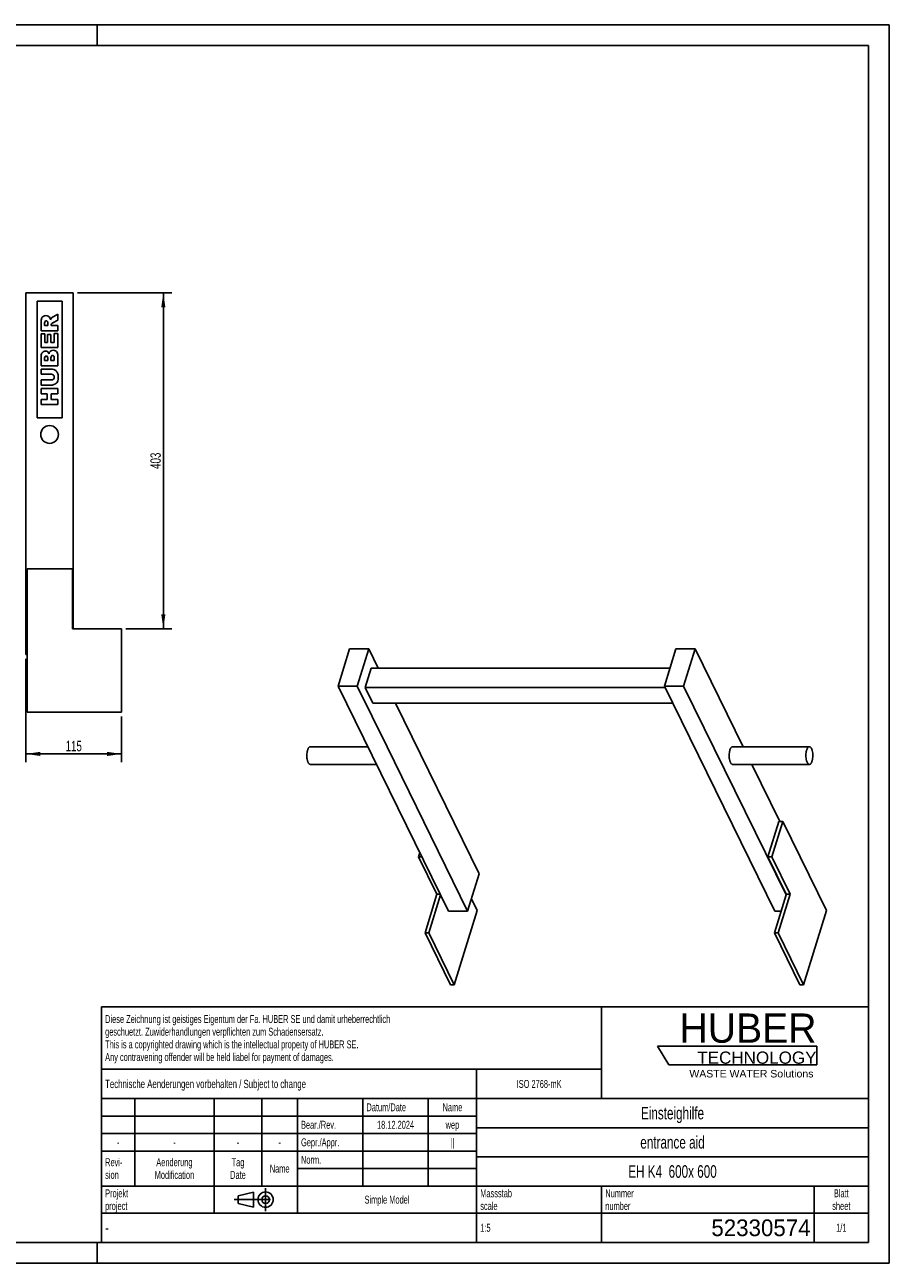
# Model space of a CAD drawing. Header units: millimetres. Extents: x 0 to 2100, y 0 to 1485.
# Tile 2 of 2: x 1063 to 2100, y 0 to 1485. Entities that reach past the tile are written whole.
import ezdxf

# ---------------------------------------------------------------- set-up
doc = ezdxf.new("R2010")
doc.units = ezdxf.units.MM
doc.header["$LTSCALE"] = 115.5
doc.linetypes.add('CENTER', pattern=[0.6, 0.375, -0.075, 0.075, -0.075])
doc.layers.get('0').update_dxf_attribs({"linetype": 'CONTINUOUS'})
for name, color, linetype in [('005_AXIS', 7, 'CONTINUOUS'), ('007_CURVES', 7, 'CONTINUOUS'), ('050_DIMENSIONING', 7, 'CONTINUOUS'), ('HUBER_Logo_BL0', 7, 'CONTINUOUS')]:
    doc.layers.add(name, color=color, linetype=linetype)
doc.styles.get("Standard").update_dxf_attribs({"font": 'txt', "width": 0.7})
doc.styles.add('TEXTSTYLE_2', font='txt')
doc.styles.add('TEXTSTYLE_3', font='arial.ttf')
doc.styles.add('TEXTSTYLE_4', font='txt', dxfattribs={"width": 0.8})
doc.styles.add('TEXTSTYLE_5', font='txt')
doc.dimstyles.new('DIMSTYLE_3', dxfattribs={"dimtxt": 12.5, "dimasz": 17.5, "dimexe": 2, "dimexo": 1, "dimtad": 1, "dimtxsty": 'Standard', "dimblk": '_FILLED', "dimblk1": '_FILLED', "dimblk2": '_FILLED', "dimcen": 0.09, "dimazin": 2, "dimtp": 0.3, "dimtm": 0.3, "dimtfac": 1, "dimtofl": 0, "dimtmove": 0, "dimatfit": 3, "dimldrblk": '_FILLED', "dimfxl": 1, "dimtolj": 1, "dimarcsym": 0})
doc.dimstyles.new('DIMSTYLE_5', dxfattribs={"dimtxt": 12.5, "dimasz": 17.5, "dimexe": 2, "dimexo": 1, "dimtad": 1, "dimtxsty": 'Standard', "dimblk": '_FILLED', "dimblk1": '_FILLED', "dimblk2": '_FILLED', "dimcen": 0.09, "dimazin": 2, "dimtp": 0.8, "dimtm": 0.8, "dimtfac": 1, "dimtofl": 0, "dimtmove": 0, "dimatfit": 3, "dimldrblk": '_FILLED', "dimfxl": 1, "dimtolj": 1, "dimarcsym": 0})

# ---------------------------------------------------------------- blocks, each defined once
blk = doc.blocks.new('HUBER_LOGO_BL0', base_point=(1918.7, 251.9))
at = {"layer": 'HUBER_Logo_BL0', "color": 5, "linetype": 'Continuous'}
for p, q in [((2013.2, 260.5), (1822, 260.5)), ((1822, 260.5), (1835.5, 238)), ((2013.2, 260.5), (2013.2, 238)), ((1835.5, 238), (2013.2, 238))]:
    blk.add_line(p, q, dxfattribs=at)
at = {"layer": 'HUBER_Logo_BL0', "color": 2, "linetype": 'Continuous', "attachment_point": 3, "line_spacing_factor": 0.78}
for s, insert, char_height, width, style in [('HUBER\\P\\fArial;\\H14.625;TECHNOLOGY ', (2012.7, 299.5), 35.1, 193.836, 'TEXTSTYLE_2'), ('WASTE WATER Solutions', (2009, 231.8), 9, 148.517, 'TEXTSTYLE_3')]:
    blk.add_mtext(s, dxfattribs=dict(at, insert=insert, char_height=char_height, width=width, style=style))
blk = doc.blocks.new('_FILLED')
at = {"color": 0, "linetype": 'ByBlock'}
blk.add_solid([(0, 0), (-1, 0.143), (-1, -0.143)], dxfattribs=at)
blk = doc.blocks.new('*D5')
at = {"layer": '050_DIMENSIONING', "color": 2, "linetype": 'Continuous', "transparency": 16777216}
for p, q in [((1064.2, 724.7), (1064.2, 600.7)), ((1179.2, 655.7), (1179.2, 600.7)), ((1064.2, 610.7), (1121.7, 610.7)), ((1179.2, 610.7), (1121.7, 610.7))]:
    blk.add_line(p, q, dxfattribs=at)
at = {"layer": '050_DIMENSIONING', "color": 2, "linetype": 'Continuous', "transparency": 16777216, "xscale": 17.5, "yscale": 17.5, "zscale": 17.5, "rotation": 180}
blk.add_blockref('_FILLED', (1064.2, 610.7), dxfattribs=at)
at = {"layer": '050_DIMENSIONING', "color": 2, "linetype": 'Continuous', "transparency": 16777216, "xscale": 17.5, "yscale": 17.5, "zscale": 17.5}
blk.add_blockref('_FILLED', (1179.2, 610.7), dxfattribs=at)
at = {"layer": '050_DIMENSIONING', "color": 2, "linetype": 'Continuous', "transparency": 16777216, "insert": (1121.7, 626.4), "char_height": 12.5, "width": 34.821, "attachment_point": 2, "line_spacing_factor": 0.9}
blk.add_mtext('115', dxfattribs=at)
blk = doc.blocks.new('*D7')
at = {"layer": '050_DIMENSIONING', "color": 2, "linetype": 'Continuous', "transparency": 16777216}
for p, q in [((1126.2, 1163.7), (1239.2, 1163.7)), ((1229.2, 1163.7), (1229.2, 962.2)), ((1229.2, 760.7), (1229.2, 962.2)), ((1184.2, 760.7), (1239.2, 760.7))]:
    blk.add_line(p, q, dxfattribs=at)
at = {"layer": '050_DIMENSIONING', "color": 2, "linetype": 'Continuous', "transparency": 16777216, "xscale": 17.5, "yscale": 17.5, "zscale": 17.5}
for p, rotation in [((1229.2, 1163.7), 90), ((1229.2, 760.7), 270)]:
    blk.add_blockref('_FILLED', p, dxfattribs=dict(at, rotation=rotation))
at = {"layer": '050_DIMENSIONING', "color": 2, "linetype": 'Continuous', "transparency": 16777216, "insert": (1213.6, 962.2), "char_height": 12.5, "width": 42.857, "attachment_point": 2, "rotation": 90, "line_spacing_factor": 0.9}
blk.add_mtext('403', dxfattribs=at)
blk = doc.blocks.new('PROJEKTIONSMETHODE_1_BL1', base_point=(1340, 76.3))
at = {"color": 2, "linetype": 'CENTER'}
for p, q in [((1351.9, 90), (1351.9, 62.5)), ((1314.3, 76.3), (1365.7, 76.3))]:
    blk.add_line(p, q, dxfattribs=at)
at = {"color": 2, "linetype": 'Continuous'}
for p, q in [((1318.9, 80.8), (1337.3, 85.4)), ((1318.9, 71.7), (1318.9, 80.8)), ((1337.3, 67.1), (1337.3, 85.4)), ((1318.9, 71.7), (1337.3, 67.1))]:
    blk.add_line(p, q, dxfattribs=at)
for radius in [9.17, 4.58]:
    blk.add_circle((1351.9, 76.3), radius, dxfattribs=at)
blk = doc.blocks.new('*T10')
at = {"color": 3, "linetype": 'Continuous'}
for p, q in [((0, 0), (920, 0)), ((0, 0), (0, -282.5)), ((600, 0), (600, -110)), ((920, 0), (920, -282.5)), ((0, -75), (600, -75)), ((450, -75), (450, -282.5)), ((0, -110), (920, -110)), ((40, -110), (40, -215)), ((135, -110), (135, -247.5)), ((192.5, -110), (192.5, -215)), ((235, -110), (235, -247.5)), ((313.5, -110), (313.5, -215)), ((392, -110), (392, -215)), ((0, -131), (450, -131)), ((450, -145), (920, -145)), ((0, -152), (450, -152)), ((0, -173), (450, -173)), ((450, -180), (920, -180)), ((235, -194), (450, -194)), ((0, -215), (920, -215)), ((600, -215), (600, -282.5)), ((855, -215), (855, -282.5)), ((0, -247.5), (920, -247.5)), ((0, -282.5), (920, -282.5))]:
    blk.add_line(p, q, dxfattribs=at)
at = {"color": 2, "linetype": 'Continuous', "line_spacing_factor": 0.96}
for s, insert, char_height, width, attachment_point in [('Diese Zeichnung ist geistiges Eigentum der Fa. HUBER SE und damit urheberrechtlich \\Pgeschuetzt. Zuwiderhandlungen verpflichten zum Schadensersatz.\\PThis is a copyrighted drawing which is the intellectual property of HUBER SE.\\PAny contravening offender will be held liabel for payment of damages.', (4.375, -9.95), 9.5, 1107.42857, 1), ('Technische Aenderungen vorbehalten / Subject to change', (4.375, -87.5), 10, 762.38095, 1), ('ISO 2768-mK', (525, -87.75), 9.5, 166.47619, 2), ('Datum/Date', (317.875, -115.75), 9.5, 146.11905, 1), ('Name', (421, -115.75), 9.5, 63.33333, 2), ('Einsteighilfe', (685, -120), 15, 252.14286, 2), ('Bear./Rev.', (239.375, -136.75), 9.5, 136.16667, 1), ('18.12.2024', (352.75, -136.75), 9.5, 136.61905, 2), ('wep', (421, -136.75), 9.5, 49.7619, 2), ('-', (20, -157.75), 9.5, 17.19048, 2), ('-', (87.5, -157.75), 9.5, 17.19048, 2), ('-', (163.75, -157.75), 9.5, 17.19048, 2), ('-', (213.75, -157.75), 9.5, 17.19048, 2), ('Gepr./Appr.', (239.375, -157.75), 9.5, 149.7381, 1), ('||', (421, -157.75), 9.5, 25.33333, 2), ('entrance aid', (685, -155), 15, 250.71429, 2), ('Revi-\\Psion', (4.375, -181.65), 9.5, 69.21429, 1), ('Aenderung\\PModification', (87.5, -181.65), 9.5, 151.54762, 2), ('Tag\\PDate', (163.75, -181.65), 9.5, 58.80952, 2), ('Name', (213.75, -189.25), 9.5, 63.33333, 2), ('Norm. ', (239.375, -178.75), 9.5, 87.7619, 1), ('EH K4  600x 600', (685, -190), 15, 355, 2), ('Projekt\\Pproject', (4.375, -218.9), 9.5, 91.83333, 1), ('Massstab\\Pscale', (454.375, -218.9), 9.5, 112.19048, 1), ('Nummer\\Pnumber', (604.375, -218.9), 9.5, 93.19048, 1), ('Blatt\\Psheet', (887.5, -218.9), 9.5, 68.7619, 2), ('Simple Model', (342.5, -226.5), 9.5, 164.21429, 2), ('1:5', (454.375, -260.25), 9.5, 34.83333, 1), ('1/1', (887.5, -260.25), 9.5, 39.80952, 2)]:
    blk.add_mtext(s, dxfattribs=dict(at, insert=insert, char_height=char_height, width=width, attachment_point=attachment_point))
for s, insert, char_height, width, attachment_point, style in [('-', (4.375, -258.75), 12.5, 9.16667, 1, 'TEXTSTYLE_4'), ('52330574', (850.625, -255), 20, 296.66667, 3, 'TEXTSTYLE_5')]:
    blk.add_mtext(s, dxfattribs=dict(at, insert=insert, char_height=char_height, width=width, attachment_point=attachment_point, style=style))

msp = doc.modelspace()

# ---------------------------------------------------------------- linework, layer by layer
at = {"color": 7, "linetype": 'Continuous'}
for p, q in [((0, 1485), (2100, 1485)), ((2100, 0), (2100, 1485)), ((1064.208, 1163.741), (1121.208, 1163.741)), ((1064.208, 1163.741), (1064.208, 729.741)), ((1121.208, 760.741), (1121.208, 1163.741)), ((1065.708, 832.741), (1120.208, 832.741)), ((1120.208, 832.741), (1120.208, 760.741)), ((1179.208, 760.741), (1120.208, 760.741)), ((1179.208, 760.741), (1179.208, 660.741)), ((1064.208, 729.741), (1065.708, 729.741)), ((1452.653, 736.723), (1438.856, 692.073)), ((1475.68, 736.723), (1452.653, 736.723)), ((1461.882, 692.073), (1475.68, 736.723)), ((1475.68, 736.723), (1486.97, 713.716)), ((1844.104, 736.723), (1830.306, 692.073)), ((1867.131, 736.723), (1844.104, 736.723)), ((1853.333, 692.073), (1867.131, 736.723)), ((1867.131, 736.723), (1924.717, 619.375)), ((1478.513, 713.716), (1471.251, 690.216)), ((1478.513, 713.716), (1836.994, 713.716)), ((1561.787, 441.565), (1438.856, 692.073)), ((1438.856, 692.073), (1461.882, 692.073)), ((1461.882, 692.073), (1497.568, 619.353)), ((1471.251, 690.216), (1831.218, 690.216)), ((1471.251, 690.216), (1480.402, 671.568)), ((1830.306, 692.073), (1962.695, 422.295)), ((1830.306, 692.073), (1853.333, 692.073)), ((1976.265, 441.565), (1853.333, 692.073)), ((1840.369, 671.568), (1480.402, 671.568)), ((1507.653, 671.568), (1608.068, 466.944)), ((1497.568, 619.353), (1594.27, 422.295)), ((1935.17, 598.075), (1968.676, 529.795)), ((1954.544, 487.104), (1967.737, 529.795)), ((1972.342, 529.795), (1959.149, 487.104)), ((1972.342, 529.795), (1967.737, 529.795)), ((1536.999, 492.079), (1535.461, 487.104)), ((1535.461, 487.104), (1557.424, 442.348)), ((1539.44, 487.104), (1535.461, 487.104)), ((1954.544, 487.104), (1976.507, 442.348)), ((1959.149, 487.104), (1954.544, 487.104)), ((1959.149, 487.104), (1981.112, 442.348)), ((1594.27, 422.295), (1608.068, 466.944)), ((1543.142, 396.132), (1557.424, 442.348)), ((1547.748, 396.132), (1561.787, 441.565)), ((1557.424, 442.348), (1561.403, 442.348)), ((1561.787, 441.565), (1571.244, 422.295)), ((1605.726, 422.878), (1598.807, 436.977)), ((1962.225, 396.132), (1976.265, 441.565)), ((1966.83, 396.132), (1981.112, 442.348)), ((1976.507, 442.348), (1976.265, 441.565)), ((1976.507, 442.348), (1981.112, 442.348)), ((1594.27, 422.295), (1571.244, 422.295)), ((1970.31, 422.295), (1962.695, 422.295)), ((1543.142, 396.132), (1573.646, 333.971)), ((1543.142, 396.132), (1547.748, 396.132)), ((1578.252, 333.971), (1547.748, 396.132)), ((1962.225, 396.132), (1992.729, 333.971)), ((1962.225, 396.132), (1966.83, 396.132)), ((1997.334, 333.971), (1966.83, 396.132)), ((0, 0), (2100, 0))]:
    msp.add_line(p, q, dxfattribs=at)
at = {"color": 3, "linetype": 'Continuous'}
for p, q in [((2100, 1485), (0, 1485)), ((1150, 1485), (1150, 1460)), ((2100, 1485), (2100, 0)), ((1150, 0), (1150, 25)), ((2100, 0), (0, 0))]:
    msp.add_line(p, q, dxfattribs=at)
at = {"color": 5, "linetype": 'Continuous'}
for p, q in [((2075, 1460), (25, 1460)), ((2075, 25), (2075, 1460)), ((25, 25), (2075, 25))]:
    msp.add_line(p, q, dxfattribs=at)
at = {"layer": '005_AXIS', "color": 7, "linetype": 'Continuous'}
for p, q in [((1065.708, 832.741), (1065.708, 660.741)), ((1065.708, 660.741), (1179.208, 660.741)), ((1474.531, 619.375), (1405.505, 619.375)), ((1912.089, 619.375), (2004.195, 619.375)), ((1484.983, 598.075), (1405.505, 598.075)), ((1912.089, 598.075), (2004.195, 598.075)), ((2024.809, 422.878), (1972.342, 529.795)), ((1605.726, 422.878), (1578.252, 333.971)), ((2024.809, 422.878), (1997.334, 333.971)), ((1573.646, 333.971), (1578.252, 333.971)), ((1992.729, 333.971), (1997.334, 333.971))]:
    msp.add_line(p, q, dxfattribs=at)
for start, end in [(0, 180), (180, 360)]:
    msp.add_arc((1092.708, 993.741), 10.65, start, end, dxfattribs=at)
for points, knots in [([(1402.927, 600.382), (1402.749, 600.745), (1402.423, 601.536), (1401.884, 603.318), (1401.449, 605.83), (1401.297, 609), (1401.479, 611.672), (1401.821, 613.706), (1402.159, 615.087), (1402.574, 616.318), (1403.057, 617.373), (1403.598, 618.229), (1404.189, 618.869), (1404.826, 619.276), (1405.289, 619.375), (1405.505, 619.375)], [0, 0, 0, 0, 0.05847668, 0.12356833, 0.26915392, 0.42613471, 0.58202248, 0.65569087, 0.72458329, 0.78750074, 0.8435264, 0.892153, 0.93349183, 0.96861979, 1, 1, 1, 1]), ([(1912.089, 619.375), (1911.872, 619.375), (1911.409, 619.276), (1910.773, 618.869), (1910.182, 618.229), (1909.641, 617.373), (1909.158, 616.318), (1908.743, 615.087), (1908.405, 613.706), (1908.062, 611.672), (1907.88, 609), (1908.033, 605.83), (1908.468, 603.318), (1909.007, 601.536), (1909.333, 600.745), (1909.511, 600.382)], [0, 0, 0, 0, 0.03138021, 0.06650816, 0.10784697, 0.15647357, 0.21249922, 0.27541668, 0.34430912, 0.4179775, 0.57386528, 0.73084608, 0.87643169, 0.9415234, 1, 1, 1, 1]), ([(2004.195, 619.375), (2003.978, 619.375), (2003.515, 619.276), (2002.879, 618.869), (2002.288, 618.229), (2001.747, 617.373), (2001.264, 616.318), (2000.849, 615.087), (2000.511, 613.706), (2000.169, 611.672), (1999.986, 609), (2000.139, 605.83), (2000.574, 603.318), (2001.113, 601.536), (2001.439, 600.745), (2001.617, 600.382)], [0, 0, 0, 0, 0.03138021, 0.06650815, 0.10784696, 0.15647356, 0.21249923, 0.27541669, 0.34430914, 0.41797753, 0.57386529, 0.73084608, 0.87643168, 0.94152336, 1, 1, 1, 1]), ([(2006.773, 617.067), (2006.605, 617.41), (2006.256, 618.024), (2005.626, 618.773), (2004.94, 619.256), (2004.431, 619.375), (2004.195, 619.375)], [0, 0, 0, 0, 0.31594759, 0.58208421, 0.80455749, 1, 1, 1, 1]), ([(2004.195, 598.075), (2004.412, 598.075), (2004.875, 598.173), (2005.511, 598.58), (2006.102, 599.22), (2006.643, 600.076), (2007.126, 601.131), (2007.541, 602.363), (2007.879, 603.743), (2008.222, 605.777), (2008.404, 608.449), (2008.251, 611.619), (2007.816, 614.132), (2007.277, 615.913), (2006.951, 616.704), (2006.773, 617.067)], [0, 0, 0, 0, 0.03138021, 0.06650815, 0.10784696, 0.15647356, 0.21249923, 0.27541669, 0.34430914, 0.41797753, 0.57386529, 0.73084608, 0.87643168, 0.94152336, 1, 1, 1, 1]), ([(1405.505, 598.075), (1405.269, 598.075), (1404.761, 598.193), (1404.074, 598.676), (1403.445, 599.426), (1403.096, 600.04), (1402.927, 600.382)], [0, 0, 0, 0, 0.19544251, 0.41791578, 0.68405229, 1, 1, 1, 1]), ([(1909.511, 600.382), (1909.679, 600.04), (1910.028, 599.426), (1910.658, 598.676), (1911.344, 598.193), (1911.853, 598.075), (1912.089, 598.075)], [0, 0, 0, 0, 0.3159475, 0.58208419, 0.80455747, 1, 1, 1, 1]), ([(2001.617, 600.382), (2001.785, 600.04), (2002.134, 599.426), (2002.764, 598.676), (2003.45, 598.193), (2003.959, 598.075), (2004.195, 598.075)], [0, 0, 0, 0, 0.31594759, 0.58208421, 0.80455749, 1, 1, 1, 1])]:
    msp.add_open_spline(points, degree=3, knots=knots, dxfattribs=at)
at = {"layer": '007_CURVES', "color": 4, "linetype": 'Continuous'}
for p, q in [((1107.708, 1153.741), (1077.708, 1153.741)), ((1077.708, 1153.741), (1077.708, 1013.741)), ((1107.708, 1013.741), (1107.708, 1153.741)), ((1096.596, 1127.547), (1102.708, 1130.849)), ((1102.708, 1137.834), (1096.924, 1134.832)), ((1102.708, 1130.849), (1102.708, 1137.834)), ((1082.708, 1128.461), (1082.708, 1118.161)), ((1082.708, 1118.161), (1102.708, 1118.161)), ((1086.978, 1114.45), (1082.708, 1114.45)), ((1082.708, 1114.45), (1082.708, 1097.888)), ((1086.746, 1124.369), (1086.746, 1127.083)), ((1090.812, 1124.369), (1086.746, 1124.369)), ((1086.978, 1104.082), (1086.978, 1114.45)), ((1090.812, 1126.974), (1090.812, 1124.369)), ((1094.591, 1124.369), (1094.591, 1124.914)), ((1102.708, 1124.369), (1094.591, 1124.369)), ((1102.708, 1114.751), (1098.179, 1114.751)), ((1098.179, 1114.751), (1098.179, 1104.082)), ((1102.708, 1118.161), (1102.708, 1124.369)), ((1102.708, 1097.888), (1102.708, 1114.751)), ((1090.157, 1104.082), (1086.978, 1104.082)), ((1094.236, 1113.7), (1090.157, 1113.7)), ((1090.157, 1113.7), (1090.157, 1104.082)), ((1094.236, 1104.082), (1094.236, 1113.7)), ((1098.179, 1104.082), (1094.236, 1104.082)), ((1082.708, 1097.888), (1102.708, 1097.888)), ((1082.708, 1087.752), (1082.708, 1076.183)), ((1086.76, 1082.418), (1086.76, 1085.146)), ((1090.553, 1085.105), (1090.553, 1082.418)), ((1094.359, 1082.418), (1094.359, 1085.555)), ((1098.411, 1085.569), (1098.411, 1082.418)), ((1102.708, 1076.183), (1102.708, 1086.851)), ((1082.708, 1076.183), (1102.708, 1076.183)), ((1082.708, 1072.077), (1082.708, 1065.91)), ((1094.632, 1072.077), (1082.708, 1072.077)), ((1090.553, 1082.418), (1086.76, 1082.418)), ((1098.411, 1082.418), (1094.359, 1082.418)), ((1082.708, 1065.91), (1094.918, 1065.91)), ((1094.918, 1059.075), (1082.708, 1059.075)), ((1082.708, 1059.075), (1082.708, 1052.909)), ((1082.708, 1052.909), (1094.632, 1052.909)), ((1082.708, 1048.789), (1082.708, 1042.581)), ((1102.708, 1048.789), (1082.708, 1048.789)), ((1082.708, 1042.581), (1089.707, 1042.581)), ((1089.707, 1042.581), (1089.707, 1035.828)), ((1094.618, 1042.581), (1102.708, 1042.581)), ((1094.618, 1035.828), (1094.618, 1042.581)), ((1102.708, 1042.581), (1102.708, 1048.789)), ((1082.708, 1035.828), (1082.708, 1029.648)), ((1089.707, 1035.828), (1082.708, 1035.828)), ((1082.708, 1029.648), (1102.708, 1029.648)), ((1102.708, 1035.828), (1094.618, 1035.828)), ((1102.708, 1029.648), (1102.708, 1035.828)), ((1077.708, 1013.741), (1107.708, 1013.741))]:
    msp.add_line(p, q, dxfattribs=at)
for points in [[(1082.708, 1128.461), (1082.708, 1130.371), (1082.872, 1131.831), (1083.199, 1132.841)], [(1083.199, 1132.841), (1083.527, 1133.85), (1084.141, 1134.655), (1085.031, 1135.278)], [(1085.031, 1135.278), (1085.914, 1135.896), (1086.992, 1136.21), (1088.261, 1136.21)], [(1087.269, 1129.386), (1086.924, 1128.98), (1086.746, 1128.202), (1086.746, 1127.083)], [(1088.752, 1130.003), (1088.111, 1130.003), (1087.619, 1129.798), (1087.269, 1129.386)], [(1088.261, 1136.21), (1089.379, 1136.21), (1090.334, 1135.965), (1091.142, 1135.492)], [(1089.914, 1129.611), (1089.584, 1129.866), (1089.188, 1130.003), (1088.752, 1130.003)], [(1090.548, 1128.613), (1090.457, 1129.021), (1090.252, 1129.348), (1089.914, 1129.611)], [(1090.812, 1126.974), (1090.812, 1127.247), (1090.73, 1127.793), (1090.548, 1128.613)], [(1091.142, 1135.492), (1091.944, 1135.023), (1092.599, 1134.369), (1093.1, 1133.542)], [(1093.1, 1133.542), (1093.418, 1133.018), (1093.677, 1132.295), (1093.881, 1131.367)], [(1093.881, 1131.367), (1094.141, 1132.104), (1094.386, 1132.65), (1094.628, 1132.98)], [(1094.628, 1132.98), (1094.795, 1133.209), (1095.136, 1133.536), (1095.683, 1133.972)], [(1095.683, 1133.972), (1096.214, 1134.396), (1096.624, 1134.682), (1096.924, 1134.832)], [(1095.065, 1126.421), (1094.754, 1125.978), (1094.591, 1125.474), (1094.591, 1124.914)], [(1096.596, 1127.547), (1095.807, 1127.121), (1095.3, 1126.756), (1095.065, 1126.421)], [(1082.708, 1087.752), (1082.708, 1089.675), (1083.186, 1091.149), (1084.141, 1092.186)], [(1084.141, 1092.186), (1085.096, 1093.223), (1086.282, 1093.741), (1087.688, 1093.741)], [(1087.251, 1087.111), (1086.924, 1086.729), (1086.76, 1086.074), (1086.76, 1085.146)], [(1088.615, 1087.684), (1088.042, 1087.684), (1087.578, 1087.493), (1087.251, 1087.111)], [(1087.688, 1093.741), (1088.875, 1093.741), (1089.884, 1093.373), (1090.732, 1092.639)], [(1090.061, 1087.111), (1089.734, 1087.493), (1089.243, 1087.684), (1088.615, 1087.684)], [(1090.553, 1085.105), (1090.553, 1086.06), (1090.389, 1086.729), (1090.061, 1087.111)], [(1090.732, 1092.639), (1091.303, 1092.145), (1091.739, 1091.422), (1092.067, 1090.48)], [(1092.067, 1090.48), (1092.422, 1091.913), (1093.008, 1092.963), (1093.854, 1093.645)], [(1093.854, 1093.645), (1094.7, 1094.328), (1095.75, 1094.669), (1097.019, 1094.669)], [(1094.905, 1087.82), (1094.55, 1087.384), (1094.359, 1086.633), (1094.359, 1085.555)], [(1096.323, 1088.475), (1095.737, 1088.475), (1095.259, 1088.257), (1094.905, 1087.82)], [(1097.851, 1087.82), (1097.469, 1088.257), (1096.965, 1088.475), (1096.323, 1088.475)], [(1097.019, 1094.669), (1098.056, 1094.669), (1098.997, 1094.423), (1099.815, 1093.944)], [(1098.411, 1085.569), (1098.411, 1086.633), (1098.233, 1087.384), (1097.851, 1087.82)], [(1099.815, 1093.944), (1100.648, 1093.454), (1101.303, 1092.8), (1101.782, 1091.968)], [(1101.782, 1091.968), (1102.081, 1091.449), (1102.299, 1090.658), (1102.439, 1089.621)], [(1102.439, 1089.621), (1102.626, 1088.229), (1102.708, 1087.302), (1102.708, 1086.851)], [(1094.632, 1072.077), (1095.819, 1072.077), (1096.924, 1071.886), (1097.974, 1071.517)], [(1097.974, 1071.517), (1099.025, 1071.149), (1099.939, 1070.576), (1100.73, 1069.785)], [(1100.73, 1069.785), (1101.521, 1068.993), (1102.067, 1068.175), (1102.382, 1067.311)], [(1097.483, 1064.996), (1096.883, 1065.596), (1096.023, 1065.91), (1094.918, 1065.91)], [(1094.918, 1059.075), (1096.01, 1059.075), (1096.855, 1059.375), (1097.469, 1059.976)], [(1097.469, 1059.976), (1098.083, 1060.576), (1098.383, 1061.422), (1098.383, 1062.499)], [(1098.383, 1062.499), (1098.383, 1063.564), (1098.083, 1064.396), (1097.483, 1064.996)], [(1100.318, 1054.795), (1099.57, 1054.15), (1098.806, 1053.714), (1098.016, 1053.48)], [(1102.042, 1056.918), (1101.63, 1056.142), (1101.057, 1055.433), (1100.318, 1054.795)], [(1102.845, 1059.798), (1102.708, 1058.652), (1102.449, 1057.684), (1102.042, 1056.918)], [(1102.382, 1067.311), (1102.817, 1066.115), (1103.049, 1064.669), (1103.049, 1062.991)], [(1103.049, 1062.991), (1103.049, 1062.008), (1102.981, 1060.944), (1102.845, 1059.798)], [(1098.016, 1053.48), (1096.733, 1053.1), (1095.614, 1052.909), (1094.632, 1052.909)]]:
    msp.add_open_spline(points, degree=3, dxfattribs=at)

# ---------------------------------------------------------------- block references
msp.add_blockref('*T10', (1155, 307.5))
at = {"color": 2, "linetype": 'Continuous'}
msp.add_blockref('PROJEKTIONSMETHODE_1_BL1', (1340, 76.25), dxfattribs=at)
at = {"layer": 'HUBER_Logo_BL0'}
msp.add_blockref('HUBER_LOGO_BL0', (1918.749, 251.871), dxfattribs=at)

# ---------------------------------------------------------------- dimensions: what is measured, and where the dimension line sits
at = {"layer": '050_DIMENSIONING', "color": 2, "linetype": 'Continuous'}
for base, p1, p2, angle, dimstyle, picture, middle in [((1229.208, 760.741), (1125.208, 1163.741), (1183.208, 760.741), 270, 'DIMSTYLE_5', '*D7', (1229.208, 960.455)), ((1064.208, 610.741), (1179.208, 656.741), (1064.208, 725.741), 180, 'DIMSTYLE_3', '*D5', (1119.922, 610.741))]:
    dim = msp.add_linear_dim(base=base, p1=p1, p2=p2, angle=angle, dimstyle=dimstyle, dxfattribs=at)
    dim.commit()
    dim.dimension.update_dxf_attribs({"geometry": picture, "text_midpoint": middle, "dimtype": 160})

doc.saveas('drawing.dxf')
